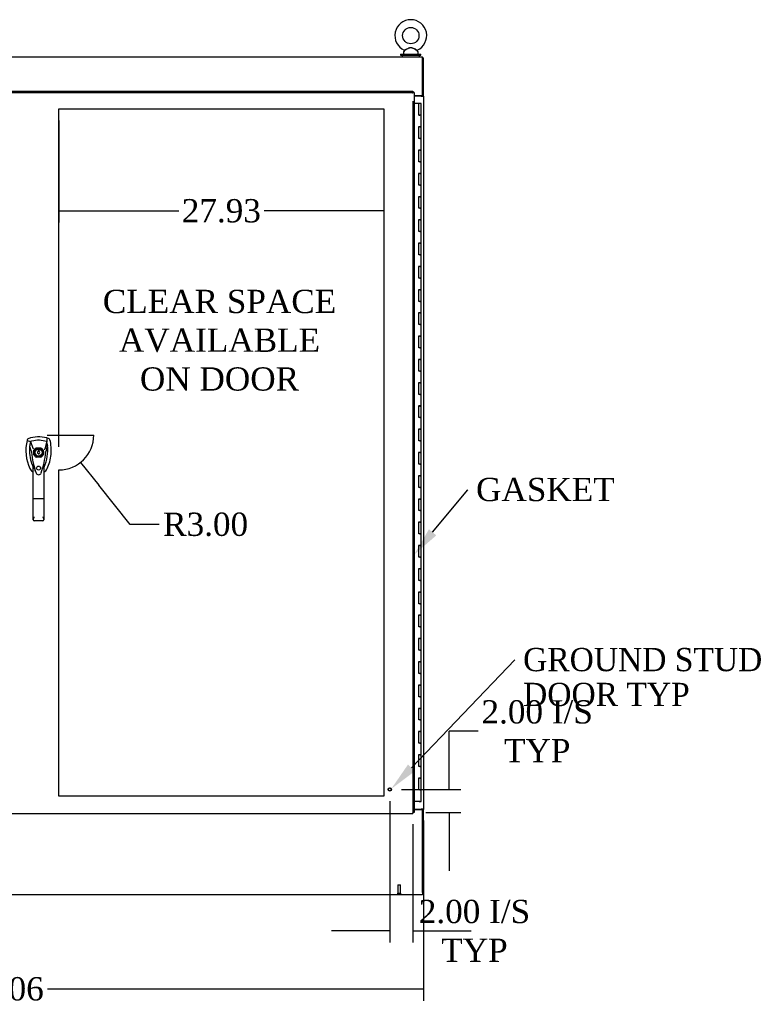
# Model space of a CAD drawing. Header units: inches. Extents: x 0 to 536, y 3 to 364.
# Tile 4 of 10: x 155 to 217, y 140 to 225. Entities that reach past the tile are written whole.
import ezdxf
from ezdxf import colors
from ezdxf.entities.mleader import LeaderData, LeaderLine
from ezdxf.lldxf.tags import DXFTag
from ezdxf.math import Vec2, Vec3

# ---------------------------------------------------------------- set-up
doc = ezdxf.new("R2010")
doc.units = ezdxf.units.IN
doc.header["$MEASUREMENT"] = 0
for name, color, linetype in [('COM54578-60', 7, 'Continuous'), ('COM56746-4', 7, 'Continuous'), ('COM71120-4', 7, 'Continuous'), ('COM71122-8', 7, 'Continuous'), ('COM71123-8', 7, 'Continuous'), ('Default', 7, 'Continuous'), ('DV1_Default', 7, 'Continuous'), ('GSK11033', 7, 'Continuous'), ('HAN13066', 7, 'Continuous'), ('SCS00680', 7, 'Continuous'), ('STD21878', 7, 'Continuous'), ('WAF25362', 7, 'Continuous'), ('WAM254785', 7, 'Continuous')]:
    doc.layers.add(name, color=color, linetype=linetype)
doc.styles.add('SEACAD_Times_New_Roman', font='times.ttf')
tags = doc.linetypes.add('HIDDEN2', pattern=[0.1875, 0.125, -0.0625]).pattern_tags.tags
tags[6:7] = [DXFTag(74, 4), DXFTag(75, 0), DXFTag(340, '0'), DXFTag(46, 0.0), DXFTag(50, 0.0), DXFTag(44, 0.0), DXFTag(45, 0.0)]
tags[4:5] = [DXFTag(74, 4), DXFTag(75, 0), DXFTag(340, '0'), DXFTag(46, 0.0), DXFTag(50, 0.0), DXFTag(44, 0.0), DXFTag(45, 0.0)]
doc.dimstyles.new('HAMMOND_(STH_-_540x360)', dxfattribs={"dimtxt": 2, "dimasz": 2.5, "dimexe": 1, "dimexo": 1, "dimgap": 0.5, "dimtad": 0, "dimtih": 1, "dimtoh": 1, "dimzin": 0, "dimdsep": 46, "dimtxsty": 'SEACAD_Times_New_Roman', "dimblk1": '_SE_FILLED', "dimblk2": '_SE_FILLED', "dimsah": 1, "dimcen": 1, "dimadec": 0, "dimazin": 0, "dimtfac": 0.8, "dimtofl": 0, "dimtmove": 1, "dimatfit": 3, "dimfxl": 0, "dimtolj": 1, "dimtzin": 0, "dimarcsym": 0})

# ---------------------------------------------------------------- blocks, each defined once
blk = doc.blocks.new('SE')
at = {"layer": 'COM54578-60', "color": 7, "linetype": 'Continuous'}
for p, q in [((191.294, 211.785), (190.876, 211.785)), ((191.294, 210.784), (191.294, 211.785)), ((191.478, 211.785), (191.294, 211.785)), ((191.478, 210.785), (191.478, 211.785)), ((191.478, 210.785), (191.294, 210.785)), ((191.294, 210.784), (191.361, 210.784)), ((191.311, 210.785), (191.311, 210.784)), ((191.478, 210.784), (191.361, 210.784)), ((191.411, 210.784), (191.411, 210.785)), ((191.478, 209.784), (191.478, 210.784)), ((191.478, 209.785), (191.244, 209.785)), ((191.361, 209.784), (191.294, 209.784)), ((191.294, 208.785), (191.294, 209.784)), ((191.361, 209.784), (191.478, 209.784)), ((191.478, 208.785), (191.478, 209.785)), ((191.361, 208.785), (191.294, 208.785)), ((191.361, 208.785), (191.478, 208.785)), ((191.478, 208.785), (191.361, 208.785)), ((191.478, 207.784), (191.478, 208.785)), ((191.478, 207.785), (191.244, 207.785)), ((191.361, 207.784), (191.294, 207.784)), ((191.294, 206.785), (191.294, 207.784)), ((191.361, 207.784), (191.478, 207.784)), ((191.478, 206.785), (191.478, 207.785)), ((191.361, 206.785), (191.294, 206.785)), ((191.361, 206.785), (191.478, 206.785)), ((191.478, 206.785), (191.361, 206.785)), ((191.478, 205.784), (191.478, 206.785)), ((191.478, 205.785), (191.244, 205.785)), ((191.361, 205.784), (191.294, 205.784)), ((191.294, 204.785), (191.294, 205.784)), ((191.361, 205.784), (191.478, 205.784)), ((191.478, 204.785), (191.478, 205.785)), ((191.361, 204.785), (191.294, 204.785)), ((191.361, 204.785), (191.478, 204.785)), ((191.478, 204.785), (191.361, 204.785)), ((191.478, 203.784), (191.478, 204.785)), ((191.478, 203.785), (191.244, 203.785)), ((191.361, 203.784), (191.294, 203.784)), ((191.294, 202.785), (191.294, 203.784)), ((191.361, 203.784), (191.478, 203.784)), ((191.478, 202.785), (191.478, 203.785)), ((191.361, 202.785), (191.294, 202.785)), ((191.361, 202.785), (191.478, 202.785)), ((191.478, 202.785), (191.361, 202.785)), ((191.478, 201.784), (191.478, 202.785)), ((191.478, 201.785), (191.244, 201.785)), ((191.361, 201.784), (191.294, 201.784)), ((191.294, 200.785), (191.294, 201.784)), ((191.361, 201.784), (191.478, 201.784)), ((191.478, 200.785), (191.478, 201.785)), ((191.361, 200.785), (191.294, 200.785)), ((191.361, 200.785), (191.478, 200.785)), ((191.478, 200.785), (191.361, 200.785)), ((191.478, 199.784), (191.478, 200.785)), ((191.478, 199.785), (191.244, 199.785)), ((191.361, 199.784), (191.294, 199.784)), ((191.294, 198.785), (191.294, 199.784)), ((191.361, 199.784), (191.478, 199.784)), ((191.478, 198.785), (191.478, 199.785)), ((191.361, 198.785), (191.294, 198.785)), ((191.361, 198.785), (191.478, 198.785)), ((191.478, 198.785), (191.361, 198.785)), ((191.478, 197.784), (191.478, 198.785)), ((191.478, 197.785), (191.244, 197.785)), ((191.361, 197.784), (191.294, 197.784)), ((191.294, 196.785), (191.294, 197.784)), ((191.361, 197.784), (191.478, 197.784)), ((191.478, 196.785), (191.478, 197.785)), ((191.361, 196.785), (191.294, 196.785)), ((191.361, 196.785), (191.478, 196.785)), ((191.478, 196.785), (191.361, 196.785)), ((191.478, 195.784), (191.478, 196.785)), ((191.478, 195.785), (191.244, 195.785)), ((191.361, 195.784), (191.294, 195.784)), ((191.294, 194.785), (191.294, 195.784)), ((191.361, 195.784), (191.478, 195.784)), ((191.478, 194.785), (191.478, 195.785)), ((191.361, 194.785), (191.294, 194.785)), ((191.361, 194.785), (191.478, 194.785)), ((191.478, 194.785), (191.361, 194.785)), ((191.478, 193.784), (191.478, 194.785)), ((191.478, 193.785), (191.244, 193.785)), ((191.361, 193.784), (191.294, 193.784)), ((191.294, 192.785), (191.294, 193.784)), ((191.361, 193.784), (191.478, 193.784)), ((191.478, 192.785), (191.478, 193.785)), ((191.361, 192.785), (191.294, 192.785)), ((191.361, 192.785), (191.478, 192.785)), ((191.478, 192.785), (191.361, 192.785)), ((191.478, 191.784), (191.478, 192.785)), ((191.478, 191.785), (191.244, 191.785)), ((191.361, 191.784), (191.294, 191.784)), ((191.294, 190.785), (191.294, 191.784)), ((191.361, 191.784), (191.478, 191.784)), ((191.478, 190.785), (191.478, 191.785)), ((191.361, 190.785), (191.294, 190.785)), ((191.361, 190.785), (191.478, 190.785)), ((191.478, 190.785), (191.361, 190.785)), ((191.478, 189.784), (191.478, 190.785)), ((191.478, 189.785), (191.244, 189.785)), ((191.361, 189.784), (191.294, 189.784)), ((191.294, 188.785), (191.294, 189.784)), ((191.361, 189.784), (191.478, 189.784)), ((191.478, 188.785), (191.478, 189.785)), ((191.361, 188.785), (191.294, 188.785)), ((191.361, 188.785), (191.478, 188.785)), ((191.478, 188.785), (191.361, 188.785)), ((191.478, 187.784), (191.478, 188.785)), ((191.478, 187.785), (191.244, 187.785)), ((191.361, 187.784), (191.294, 187.784)), ((191.294, 186.785), (191.294, 187.784)), ((191.361, 187.784), (191.478, 187.784)), ((191.478, 186.785), (191.478, 187.785)), ((191.361, 186.785), (191.294, 186.785)), ((191.361, 186.785), (191.478, 186.785)), ((191.478, 186.785), (191.361, 186.785)), ((191.478, 185.784), (191.478, 186.785)), ((191.478, 185.785), (191.244, 185.785)), ((191.361, 185.784), (191.294, 185.784)), ((191.294, 184.785), (191.294, 185.784)), ((191.361, 185.784), (191.478, 185.784)), ((191.478, 184.785), (191.478, 185.785)), ((191.361, 184.785), (191.294, 184.785)), ((191.361, 184.785), (191.478, 184.785)), ((191.478, 184.785), (191.361, 184.785)), ((191.478, 183.784), (191.478, 184.785)), ((191.478, 183.785), (191.244, 183.785)), ((191.361, 183.784), (191.294, 183.784)), ((191.294, 182.785), (191.294, 183.784)), ((191.361, 183.784), (191.478, 183.784)), ((191.478, 182.785), (191.478, 183.785)), ((191.361, 182.785), (191.294, 182.785)), ((191.361, 182.785), (191.478, 182.785)), ((191.478, 182.785), (191.361, 182.785)), ((191.478, 181.784), (191.478, 182.785)), ((191.478, 181.785), (191.244, 181.785)), ((191.361, 181.784), (191.294, 181.784)), ((191.294, 180.785), (191.294, 181.784)), ((191.361, 181.784), (191.478, 181.784)), ((191.478, 180.785), (191.478, 181.785)), ((191.361, 180.785), (191.294, 180.785)), ((191.361, 180.785), (191.478, 180.785)), ((191.478, 180.785), (191.361, 180.785)), ((191.478, 179.784), (191.478, 180.785)), ((191.478, 179.785), (191.244, 179.785)), ((191.361, 179.784), (191.294, 179.784)), ((191.294, 178.785), (191.294, 179.784)), ((191.361, 179.784), (191.478, 179.784)), ((191.478, 178.785), (191.478, 179.785)), ((191.361, 178.785), (191.294, 178.785)), ((191.361, 178.785), (191.478, 178.785)), ((191.478, 178.785), (191.361, 178.785)), ((191.478, 177.784), (191.478, 178.785)), ((191.478, 177.785), (191.244, 177.785)), ((191.361, 177.784), (191.294, 177.784)), ((191.294, 176.785), (191.294, 177.784)), ((191.361, 177.784), (191.478, 177.784)), ((191.478, 176.785), (191.478, 177.785)), ((191.361, 176.785), (191.294, 176.785)), ((191.361, 176.785), (191.478, 176.785)), ((191.478, 176.785), (191.361, 176.785)), ((191.478, 175.784), (191.478, 176.785)), ((191.478, 175.785), (191.244, 175.785)), ((191.361, 175.784), (191.294, 175.784)), ((191.294, 174.785), (191.294, 175.784)), ((191.361, 175.784), (191.478, 175.784)), ((191.478, 174.785), (191.478, 175.785)), ((191.361, 174.785), (191.294, 174.785)), ((191.361, 174.785), (191.478, 174.785)), ((191.478, 174.785), (191.361, 174.785)), ((191.478, 173.784), (191.478, 174.785)), ((191.478, 173.785), (191.244, 173.785)), ((191.361, 173.784), (191.294, 173.784)), ((191.294, 172.785), (191.294, 173.784)), ((191.361, 173.784), (191.478, 173.784)), ((191.478, 172.785), (191.478, 173.785)), ((191.361, 172.785), (191.294, 172.785)), ((191.361, 172.785), (191.478, 172.785)), ((191.478, 172.785), (191.361, 172.785)), ((191.478, 171.784), (191.478, 172.785)), ((191.478, 171.785), (191.244, 171.785)), ((191.361, 171.784), (191.294, 171.784)), ((191.294, 170.785), (191.294, 171.784)), ((191.361, 171.784), (191.478, 171.784)), ((191.478, 170.785), (191.478, 171.785)), ((191.361, 170.785), (191.294, 170.785)), ((191.361, 170.785), (191.478, 170.785)), ((191.478, 170.785), (191.361, 170.785)), ((191.478, 169.784), (191.478, 170.785)), ((191.478, 169.785), (191.244, 169.785)), ((191.361, 169.784), (191.294, 169.784)), ((191.294, 168.785), (191.294, 169.784)), ((191.361, 169.784), (191.478, 169.784)), ((191.478, 168.785), (191.478, 169.785)), ((191.361, 168.785), (191.294, 168.785)), ((191.361, 168.785), (191.478, 168.785)), ((191.478, 168.785), (191.361, 168.785)), ((191.478, 167.784), (191.478, 168.785)), ((191.478, 167.785), (191.244, 167.785)), ((191.361, 167.784), (191.294, 167.784)), ((191.294, 166.785), (191.294, 167.784)), ((191.361, 167.784), (191.478, 167.784)), ((191.478, 166.785), (191.478, 167.785)), ((191.361, 166.785), (191.294, 166.785)), ((191.361, 166.785), (191.478, 166.785)), ((191.478, 166.785), (191.361, 166.785)), ((191.478, 165.784), (191.478, 166.785)), ((191.478, 165.785), (191.244, 165.785)), ((191.361, 165.784), (191.294, 165.784)), ((191.294, 164.785), (191.294, 165.784)), ((191.361, 165.784), (191.478, 165.784)), ((191.478, 164.785), (191.478, 165.785)), ((191.361, 164.785), (191.294, 164.785)), ((191.361, 164.785), (191.478, 164.785)), ((191.478, 164.785), (191.361, 164.785)), ((191.478, 163.784), (191.478, 164.785)), ((191.478, 163.785), (191.244, 163.785)), ((191.361, 163.784), (191.294, 163.784)), ((191.294, 162.785), (191.294, 163.784)), ((191.361, 163.784), (191.478, 163.784)), ((191.478, 162.785), (191.478, 163.785)), ((191.361, 162.785), (191.294, 162.785)), ((191.361, 162.785), (191.478, 162.785)), ((191.478, 162.785), (191.361, 162.785)), ((191.478, 161.784), (191.478, 162.785)), ((191.478, 161.785), (191.244, 161.785)), ((191.361, 161.784), (191.294, 161.784)), ((191.294, 160.785), (191.294, 161.784)), ((191.361, 161.784), (191.478, 161.784)), ((191.478, 160.785), (191.478, 161.785)), ((191.361, 160.785), (191.294, 160.785)), ((191.361, 160.785), (191.478, 160.785)), ((191.478, 160.785), (191.361, 160.785)), ((191.478, 159.784), (191.478, 160.785)), ((191.478, 159.785), (191.244, 159.785)), ((191.361, 159.784), (191.294, 159.784)), ((191.294, 158.785), (191.294, 159.784)), ((191.361, 159.784), (191.478, 159.784)), ((191.478, 158.785), (191.478, 159.785)), ((191.361, 158.785), (191.294, 158.785)), ((191.361, 158.785), (191.478, 158.785)), ((191.478, 158.785), (191.361, 158.785)), ((191.478, 157.784), (191.478, 158.785)), ((191.478, 157.785), (191.244, 157.785)), ((191.361, 157.784), (191.294, 157.784)), ((191.294, 156.785), (191.294, 157.784)), ((191.361, 157.784), (191.478, 157.784)), ((191.478, 156.785), (191.478, 157.785)), ((191.361, 156.785), (191.294, 156.785)), ((191.361, 156.785), (191.478, 156.785)), ((191.478, 156.785), (191.361, 156.785)), ((191.478, 155.784), (191.478, 156.785)), ((191.478, 155.785), (191.244, 155.785)), ((191.361, 155.784), (191.294, 155.784)), ((191.294, 154.785), (191.294, 155.784)), ((191.361, 155.784), (191.478, 155.784)), ((191.478, 154.785), (191.478, 155.785)), ((191.361, 154.785), (191.294, 154.785)), ((191.361, 154.785), (191.478, 154.785)), ((191.478, 154.785), (191.361, 154.785)), ((191.478, 153.784), (191.478, 154.785)), ((191.478, 153.785), (191.244, 153.785)), ((191.294, 152.785), (191.294, 153.784)), ((191.361, 153.784), (191.294, 153.784)), ((191.361, 153.784), (191.478, 153.784)), ((191.478, 152.785), (191.478, 153.785)), ((191.361, 152.785), (191.294, 152.785)), ((191.361, 152.785), (191.478, 152.785)), ((191.478, 152.785), (191.361, 152.785)), ((191.478, 151.785), (191.478, 152.785)), ((191.361, 151.785), (190.876, 151.785)), ((191.299, 151.75), (191.299, 151.776)), ((191.299, 151.776), (191.349, 151.776)), ((191.349, 151.75), (191.299, 151.75)), ((191.311, 151.785), (191.311, 151.776)), ((191.374, 151.776), (191.349, 151.776)), ((191.374, 151.75), (191.349, 151.75)), ((191.361, 151.785), (191.478, 151.785)), ((191.374, 151.776), (191.424, 151.776)), ((191.424, 151.75), (191.374, 151.75)), ((191.411, 151.776), (191.411, 151.785)), ((191.424, 151.776), (191.424, 151.75))]:
    blk.add_line(p, q, dxfattribs=at)
at = {"layer": 'COM56746-4', "color": 7, "linetype": 'Continuous'}
for p, q in [((155.551, 212.847), (190.781, 212.847)), ((190.733, 212.704), (190.781, 212.752)), ((190.733, 212.704), (190.733, 212.704)), ((190.733, 212.704), (190.733, 212.704)), ((190.733, 212.704), (190.733, 212.704)), ((190.733, 212.704), (190.733, 212.704)), ((190.781, 212.847), (190.781, 212.791)), ((190.781, 212.752), (190.781, 212.791)), ((190.781, 212.752), (190.82, 212.752)), ((190.876, 212.752), (190.82, 212.752)), ((190.876, 212.752), (190.876, 150.817)), ((190.781, 150.722), (155.551, 150.722)), ((190.733, 150.865), (190.733, 150.865)), ((190.733, 150.865), (190.733, 150.865)), ((190.733, 150.865), (190.733, 150.865)), ((190.733, 150.865), (190.781, 150.817)), ((190.733, 150.865), (190.733, 150.865)), ((190.781, 150.817), (190.82, 150.817)), ((190.781, 150.817), (190.781, 150.778)), ((190.781, 150.722), (190.781, 150.778)), ((190.876, 150.817), (190.82, 150.817))]:
    blk.add_line(p, q, dxfattribs=at)
at = {"layer": 'COM56746-4', "color": 7, "linetype": 'HIDDEN2'}
for p, q in [((155.551, 212.752), (190.781, 212.752)), ((190.781, 212.002), (190.781, 150.817)), ((158.413, 182.18), (158.809, 182.18)), ((158.216, 181.586), (158.216, 181.983)), ((158.809, 181.389), (158.413, 181.389)), ((159.007, 181.983), (159.007, 181.586))]:
    blk.add_line(p, q, dxfattribs=at)
blk.add_circle((158.611, 180.447), 0.167, dxfattribs=at)
at = {"layer": 'COM56746-4', "color": 7, "linetype": 'Continuous'}
for centre, start, end in [((191.711, 212.223), 148.56128, 153.76327), ((190.251, 213.682), 296.23673, 301.43872), ((190.251, 149.887), 58.56128, 63.76327), ((191.711, 151.347), 206.23673, 211.43872)]:
    blk.add_arc(centre, 1.09, start, end, dxfattribs=at)
at = {"layer": 'COM56746-4', "color": 7, "linetype": 'HIDDEN2'}
for radius, start, end in [(0.442, 116.64717, 153.35283), (0.443, 26.64717, 63.35283), (0.442, 206.64717, 243.35283), (0.442, 296.64717, 333.35283)]:
    blk.add_arc((158.611, 181.785), radius, start, end, dxfattribs=at)
at = {"layer": 'COM71120-4', "color": 7, "linetype": 'Continuous'}
for p, q in [((191.593, 215.719), (191.688, 215.719)), ((191.688, 212.469), (191.688, 215.719)), ((191.498, 212.439), (190.876, 212.439)), ((191.498, 212.439), (191.688, 212.439)), ((191.593, 212.439), (191.593, 212.469)), ((191.688, 212.469), (191.593, 212.469)), ((191.688, 212.439), (191.688, 212.469)), ((191.688, 212.439), (191.688, 151.129)), ((190.876, 151.129), (191.498, 151.129)), ((191.688, 151.129), (191.498, 151.129)), ((191.593, 151.129), (191.593, 151.099)), ((191.593, 151.099), (191.688, 151.099)), ((191.688, 151.129), (191.688, 151.099)), ((191.688, 143.849), (191.688, 151.099)), ((191.593, 143.849), (191.688, 143.849))]:
    blk.add_line(p, q, dxfattribs=at)
at = {"layer": 'COM71122-8', "color": 7, "linetype": 'Continuous'}
for p, q in [((119.723, 215.814), (191.593, 215.814)), ((191.593, 215.624), (191.593, 215.814)), ((191.593, 212.469), (191.593, 215.624)), ((191.593, 212.469), (190.876, 212.469))]:
    blk.add_line(p, q, dxfattribs=at)
at = {"layer": 'COM71123-8', "color": 7, "linetype": 'Continuous'}
for p, q in [((190.876, 151.099), (191.593, 151.099)), ((191.593, 143.944), (191.593, 151.099)), ((191.593, 143.944), (191.593, 143.754)), ((191.593, 143.754), (119.723, 143.754))]:
    blk.add_line(p, q, dxfattribs=at)
at = {"layer": 'DV1_Default', "color": 7, "linetype": 'HIDDEN2'}
for p, q in [((160.351, 211.347), (188.281, 211.347)), ((160.351, 183.285), (160.351, 211.347)), ((188.281, 211.347), (188.281, 152.222)), ((160.351, 183.285), (163.351, 183.285)), ((160.351, 152.222), (160.351, 180.285)), ((188.281, 152.222), (160.351, 152.222))]:
    blk.add_line(p, q, dxfattribs=at)
blk.add_arc((160.351, 183.285), 3, 270, 0, dxfattribs=at)
at = {"layer": 'GSK11033', "color": 7, "linetype": 'Continuous'}
for p, q in [((190.781, 212.752), (190.781, 212.752)), ((190.781, 212.752), (190.781, 212.752)), ((190.781, 150.817), (190.781, 150.817)), ((190.781, 150.817), (190.781, 150.817))]:
    blk.add_line(p, q, dxfattribs=at)
at = {"layer": 'HAN13066', "color": 7, "linetype": 'Continuous'}
for p, q in [((157.635, 182.887), (157.62, 182.828)), ((159.51, 182.973), (159.33, 183.033)), ((157.62, 182.828), (157.904, 182.722)), ((157.904, 182.722), (158.119, 182.151)), ((158.119, 182.151), (158.165, 182.116)), ((159.318, 182.722), (159.154, 182.067)), ((158.005, 181.801), (158.005, 181.801)), ((158.655, 182.01), (158.567, 182.01)), ((158.567, 182.01), (158.567, 181.874)), ((158.567, 181.695), (158.567, 181.66)), ((158.567, 181.66), (158.655, 181.66)), ((158.655, 181.874), (158.655, 182.01)), ((158.655, 181.66), (158.655, 181.695)), ((159.216, 181.805), (159.216, 181.805)), ((158.156, 177.808), (158.156, 180.785)), ((159.066, 180.785), (159.066, 177.808)), ((159.066, 180.505), (159.09, 180.551)), ((158.35, 180.144), (158.354, 180.137)), ((158.156, 176), (158.156, 177.808)), ((159.066, 177.808), (159.066, 176)), ((158.976, 177.802), (158.246, 177.802)), ((158.976, 175.91), (158.246, 175.91))]:
    blk.add_line(p, q, dxfattribs=at)
for radius in [0.35, 0.3]:
    blk.add_circle((158.611, 181.785), radius, dxfattribs=at)
for centre, radius, start, end in [((158.611, 180.55), 2.585, 73.85893, 110.34924), ((161.242, 181.975), 3.721, 166.75318, 205.10266), ((161.242, 181.975), 3.421, 174.70184, 200.20775), ((161.242, 181.975), 3.421, 167.3846, 174.70184), ((158.611, 180.55), 2.285, 106.83853, 108.03431), ((158.611, 180.55), 2.285, 104.45028, 106.83853), ((158.611, 180.55), 2.285, 71.96569, 104.45028), ((155.98, 181.975), 3.421, 334.89734, 7.2824), ((171.975, 155.357), 29.627, 115.64179, 115.75394), ((155.98, 181.975), 3.421, 10.11379, 12.6154), ((155.98, 181.975), 3.421, 8.519, 10.11379), ((155.98, 181.975), 3.421, 7.2824, 8.519), ((158.094, 180.454), 1.35, 91.23359, 93.76963), ((164.853, 182.371), 6.872, 184.75423, 199.9908), ((158.611, 181.785), 0.1, 115.94448, 244.05552), ((158.611, 181.785), 0.1, 295.94448, 64.05552), ((152.173, 182.401), 7.068, 340.3478, 355.1696), ((159.152, 181.016), 0.791, 85.30773, 89.6394), ((161.242, 181.975), 3.421, 200.20775, 205.10266), ((158.552, 180.715), 0.45, 205.10266, 208.42246), ((156.627, 180.18), 1.646, 10.27719, 21.64676), ((158.67, 180.715), 0.45, 331.57754, 334.89734), ((158.67, 180.715), 0.75, 301.84865, 334.89734), ((158.552, 180.715), 0.75, 233.47883, 238.15135), ((158.612, 180.11), 0.234, 202.28022, 338.21669), ((158.246, 176), 0.0903, 180.00172, 181.11543), ((158.246, 176), 0.09, 181.11716, 270), ((158.976, 176), 0.09, 270, 358.88284), ((158.976, 176), 0.0903, 358.88457, 359.99828)]:
    blk.add_arc(centre, radius, start, end, dxfattribs=at)
for points in [[(157.712, 182.973), (157.674, 182.959), (157.644, 182.926), (157.635, 182.887)], [(159.33, 183.033), (159.326, 182.929), (159.322, 182.826), (159.318, 182.722)], [(159.588, 182.887), (159.578, 182.926), (159.548, 182.959), (159.51, 182.973)], [(157.836, 182.291), (157.892, 182.128), (157.949, 181.965), (158.005, 181.801)], [(159.373, 182.409), (159.321, 182.208), (159.269, 182.007), (159.216, 181.805)], [(157.873, 180.396), (157.925, 180.284), (158.006, 180.186), (158.105, 180.112)]]:
    blk.add_open_spline(points, degree=3, dxfattribs=at)
for points, knots in [([(159.349, 180.396), (159.53, 180.781), (159.644, 181.198), (159.724, 182.044), (159.692, 182.474), (159.588, 182.887)], [0, 0, 0, 0, 0.5, 0.5, 1, 1, 1, 1]), ([(158.35, 180.144), (158.335, 180.186), (158.321, 180.228), (158.286, 180.338), (158.265, 180.406), (158.246, 180.474)], [0.770336, 0.770336, 0.770336, 0.770336, 0.8588735, 0.8588735, 1, 1, 1, 1]), ([(158.976, 180.472), (158.992, 180.53), (159.008, 180.587), (159.032, 180.673), (159.039, 180.701), (159.051, 180.742), (159.055, 180.755), (159.06, 180.773), (159.062, 180.779), (159.065, 180.787), (159.066, 180.788), (159.066, 180.785)], [0, 0, 0, 0, 0.5, 0.5, 0.75, 0.75, 0.875, 0.875, 0.9375, 0.9375, 1, 1, 1, 1]), ([(158.246, 177.802), (158.24, 177.802), (158.234, 177.802), (158.223, 177.802), (158.217, 177.802), (158.206, 177.802), (158.201, 177.803), (158.191, 177.803), (158.187, 177.803), (158.174, 177.804), (158.167, 177.805), (158.161, 177.806), (158.159, 177.806), (158.157, 177.807), (158.156, 177.807), (158.156, 177.808)], [0, 0, 0, 0, 0.125, 0.125, 0.25, 0.25, 0.375, 0.375, 0.5, 0.5, 0.75, 0.75, 0.875, 0.875, 1, 1, 1, 1]), ([(159.066, 177.808), (159.066, 177.807), (159.065, 177.807), (159.063, 177.806), (159.061, 177.806), (159.055, 177.805), (159.048, 177.804), (159.036, 177.803), (159.031, 177.803), (159.021, 177.803), (159.016, 177.802), (159.005, 177.802), (158.999, 177.802), (158.988, 177.802), (158.982, 177.802), (158.976, 177.802)], [0, 0, 0, 0, 0.125, 0.125, 0.25, 0.25, 0.5, 0.5, 0.625, 0.625, 0.75, 0.75, 0.875, 0.875, 1, 1, 1, 1]), ([(158.156, 175.998), (158.156, 176.013), (158.16, 176.03), (158.169, 176.058), (158.172, 176.068), (158.179, 176.087), (158.183, 176.097), (158.196, 176.128), (158.206, 176.149), (158.22, 176.183), (158.225, 176.194), (158.236, 176.217), (158.241, 176.229), (158.246, 176.241)], [0, 0, 0, 0, 0.25, 0.25, 0.375, 0.375, 0.5, 0.5, 0.75, 0.75, 0.875, 0.875, 1, 1, 1, 1]), ([(158.976, 176.241), (158.981, 176.229), (158.986, 176.217), (158.997, 176.194), (159.002, 176.183), (159.017, 176.149), (159.026, 176.128), (159.039, 176.097), (159.043, 176.087), (159.05, 176.068), (159.053, 176.058), (159.062, 176.03), (159.066, 176.013), (159.066, 175.998)], [0, 0, 0, 0, 0.125, 0.125, 0.25, 0.25, 0.5, 0.5, 0.625, 0.625, 0.75, 0.75, 1, 1, 1, 1])]:
    blk.add_open_spline(points, degree=3, knots=knots, dxfattribs=at)
at = {"layer": 'SCS00680', "color": 7, "linetype": 'Continuous'}
for p, q in [((189.968, 216.227), (189.968, 216.108)), ((190.047, 216.344), (189.982, 216.265)), ((191.204, 216.265), (191.138, 216.345)), ((191.218, 216.108), (191.218, 216.227))]:
    blk.add_line(p, q, dxfattribs=at)
blk.add_circle((190.593, 217.637), 0.704, dxfattribs=at)
for centre, radius, start, end in [((190.593, 217.637), 1.367, 294.03107, 246.01887), ((190.028, 216.227), 0.06, 140.32138, 180), ((190.028, 216.108), 0.06, 180, 270), ((190.023, 216.361), 0.03, 297.89156, 117.70284), ((191.158, 216.108), 0.06, 270, 0), ((191.158, 216.227), 0.06, 0, 39.67862)]:
    blk.add_arc(centre, radius, start, end, dxfattribs=at)
for points, knots in [([(190.035, 216.389), (190.035, 216.389), (190.035, 216.389), (190.038, 216.39), (190.063, 216.403), (190.102, 216.422)], [0.93364373, 0.93364373, 0.93364373, 0.93364373, 0.9375, 0.9375, 1, 1, 1, 1]), ([(190.068, 216.355), (190.056, 216.348), (190.048, 216.344), (190.046, 216.342), (190.046, 216.342), (190.046, 216.342)], [0.03030481, 0.03030481, 0.03030481, 0.03030481, 0.0625, 0.0625, 0.06830173, 0.06830173, 0.06830173, 0.06830173]), ([(191.14, 216.342), (191.14, 216.342), (191.122, 216.352), (191.075, 216.378), (191.055, 216.389), (191.01, 216.414), (190.986, 216.427), (190.908, 216.47), (190.853, 216.502), (190.766, 216.546), (190.737, 216.56), (190.676, 216.583), (190.644, 216.592), (190.579, 216.596), (190.546, 216.592), (190.484, 216.574), (190.454, 216.561), (190.365, 216.52), (190.31, 216.488), (190.203, 216.429), (190.153, 216.401), (190.115, 216.38)], [0.5685641, 0.5685641, 0.5685641, 0.5685641, 0.625, 0.625, 0.65625, 0.65625, 0.6875, 0.6875, 0.75, 0.75, 0.78125, 0.78125, 0.8125, 0.8125, 0.84375, 0.84375, 0.875, 0.875, 0.9375, 0.9375, 1, 1, 1, 1]), ([(190.141, 216.441), (190.172, 216.456), (190.208, 216.474), (190.299, 216.519), (190.357, 216.547), (190.445, 216.583), (190.475, 216.594), (190.537, 216.609), (190.57, 216.613), (190.666, 216.611), (190.728, 216.589), (190.846, 216.539), (190.903, 216.511), (191.009, 216.459), (191.059, 216.434), (191.13, 216.399), (191.151, 216.389), (191.151, 216.389)], [0.0188997, 0.0188997, 0.0188997, 0.0188997, 0.0625, 0.0625, 0.125, 0.125, 0.15625, 0.15625, 0.1875, 0.1875, 0.25, 0.25, 0.3125, 0.3125, 0.375, 0.375, 0.4345681, 0.4345681, 0.4345681, 0.4345681])]:
    blk.add_open_spline(points, degree=3, knots=knots, dxfattribs=at)
at = {"layer": 'STD21878', "color": 7, "linetype": 'HIDDEN2'}
for p, q in [((189.468, 144.599), (189.718, 144.599)), ((189.468, 144.599), (189.468, 143.88)), ((189.718, 143.88), (189.718, 144.599)), ((189.453, 143.88), (189.734, 143.88)), ((189.453, 143.88), (189.453, 143.849)), ((189.453, 143.849), (189.734, 143.849)), ((189.734, 143.849), (189.734, 143.88))]:
    blk.add_line(p, q, dxfattribs=at)
for radius in [0.141, 0.125]:
    blk.add_circle((188.781, 152.817), radius, dxfattribs=at)
at = {"layer": 'WAF25362', "color": 7, "linetype": 'Continuous'}
for p, q in [((189.718, 216.048), (191.468, 216.048)), ((189.718, 216.048), (189.718, 215.939)), ((189.718, 215.939), (191.468, 215.939)), ((191.468, 215.939), (191.468, 216.048))]:
    blk.add_line(p, q, dxfattribs=at)
at = {"layer": 'WAM254785', "color": 7, "linetype": 'Continuous'}
for p, q in [((189.843, 215.939), (189.843, 215.814)), ((191.343, 215.814), (191.343, 215.939))]:
    blk.add_line(p, q, dxfattribs=at)
blk = doc.blocks.new('_SE_FILLED')
at = {"color": 0}
blk.add_line((0, 0), (-1, 0), dxfattribs=at)
blk.add_solid([(0, 0), (-1, -0.1665), (-1, 0.1665), (0, 0)], dxfattribs=at)
blk = doc.blocks.new('*D60')
at = {"layer": 'Default', "color": 0, "linetype": 'Continuous', "lineweight": -2}
for p, q in [((158.325, 187.911), (158.325, 189.911)), ((157.325, 188.911), (159.325, 188.911)), ((164.448, 181.222), (161.751, 184.609)), ((166.948, 181.222), (164.448, 181.222))]:
    blk.add_line(p, q, dxfattribs=at)
at = {"layer": 'Defpoints', "color": 0, "linetype": 'Continuous'}
for p in [(158.325, 188.911), (160.194, 186.565)]:
    blk.add_point(p, dxfattribs=at)
at = {"layer": 'Default', "color": 0, "linetype": 'Continuous', "lineweight": -2, "xscale": 2.5, "yscale": 2.5, "zscale": 2.5, "rotation": 128.5286182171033}
blk.add_blockref('_SE_FILLED', (160.194, 186.565), dxfattribs=at)
at = {"layer": 'Default', "color": 0, "linetype": 'Continuous', "insert": (170.939, 181.222), "char_height": 2, "attachment_point": 5, "style": 'SEACAD_Times_New_Roman'}
blk.add_mtext('\\A1;\\A1;R3.00', dxfattribs=at)
blk = doc.blocks.new('*D73')
at = {"layer": 'Default', "color": 0, "linetype": 'Continuous', "lineweight": -2}
for p, q in [((189.662, 155.755), (189.662, 140.275)), ((117.602, 152.1), (117.602, 140.275)), ((120.102, 141.275), (149.922, 141.275)), ((187.162, 141.275), (157.343, 141.275))]:
    blk.add_line(p, q, dxfattribs=at)
at = {"layer": 'Defpoints', "color": 0, "linetype": 'Continuous'}
for p in [(189.662, 156.755), (117.602, 153.1), (189.662, 141.275)]:
    blk.add_point(p, dxfattribs=at)
at = {"layer": 'Default', "color": 0, "linetype": 'Continuous', "lineweight": -2, "xscale": 2.5, "yscale": 2.5, "zscale": 2.5, "rotation": 180}
blk.add_blockref('_SE_FILLED', (117.602, 141.275), dxfattribs=at)
at = {"layer": 'Default', "color": 0, "linetype": 'Continuous', "lineweight": -2, "xscale": 2.5, "yscale": 2.5, "zscale": 2.5}
blk.add_blockref('_SE_FILLED', (189.662, 141.275), dxfattribs=at)
at = {"layer": 'Default', "color": 0, "linetype": 'Continuous', "insert": (153.632, 141.275), "char_height": 2, "attachment_point": 5, "style": 'SEACAD_Times_New_Roman'}
blk.add_mtext('\\A1;\\A1;72.06', dxfattribs=at)
blk = doc.blocks.new('*D74')
at = {"layer": 'Default', "color": 0, "linetype": 'Continuous', "lineweight": -2}
for p, q in [((186.755, 157.444), (186.755, 145.279)), ((188.755, 155.444), (188.755, 145.279)), ((184.255, 146.279), (181.755, 146.279)), ((191.255, 146.279), (193.755, 146.279))]:
    blk.add_line(p, q, dxfattribs=at)
at = {"layer": 'Defpoints', "color": 0, "linetype": 'Continuous'}
for p in [(186.755, 158.444), (188.755, 156.444), (186.755, 146.279)]:
    blk.add_point(p, dxfattribs=at)
at = {"layer": 'Default', "color": 0, "linetype": 'Continuous', "lineweight": -2, "xscale": 2.5, "yscale": 2.5, "zscale": 2.5}
blk.add_blockref('_SE_FILLED', (186.755, 146.279), dxfattribs=at)
at = {"layer": 'Default', "color": 0, "linetype": 'Continuous', "lineweight": -2, "xscale": 2.5, "yscale": 2.5, "zscale": 2.5, "rotation": 180}
blk.add_blockref('_SE_FILLED', (188.755, 146.279), dxfattribs=at)
at = {"layer": 'Default', "color": 0, "linetype": 'Continuous', "insert": (194.038, 146.279), "char_height": 2, "attachment_point": 5, "style": 'SEACAD_Times_New_Roman'}
blk.add_mtext('\\A1;\\A1;2.00 I/S\\PTYP', dxfattribs=at)
blk = doc.blocks.new('*D75')
at = {"layer": 'Default', "color": 0, "linetype": 'Continuous', "lineweight": -2}
for p, q in [((191.862, 160.944), (191.862, 163.444)), ((194.362, 163.444), (191.862, 163.444)), ((187.755, 158.444), (192.862, 158.444)), ((189.85, 156.444), (192.862, 156.444)), ((191.862, 153.944), (191.862, 151.444))]:
    blk.add_line(p, q, dxfattribs=at)
at = {"layer": 'Defpoints', "color": 0, "linetype": 'Continuous'}
for p in [(186.755, 158.444), (191.862, 158.444), (188.85, 156.444)]:
    blk.add_point(p, dxfattribs=at)
at = {"layer": 'Default', "color": 0, "linetype": 'Continuous', "lineweight": -2, "xscale": 2.5, "yscale": 2.5, "zscale": 2.5}
for p, rotation in [((191.862, 158.444), 270), ((191.862, 156.444), 90)]:
    blk.add_blockref('_SE_FILLED', p, dxfattribs=dict(at, rotation=rotation))
at = {"layer": 'Default', "color": 0, "linetype": 'Continuous', "insert": (199.427, 163.444), "char_height": 2, "attachment_point": 5, "style": 'SEACAD_Times_New_Roman'}
blk.add_mtext('\\A1;\\A1;2.00 I/S\\PTYP', dxfattribs=at)
blk = doc.blocks.new('*D82')
at = {"layer": 'Default', "color": 0, "linetype": 'Continuous', "lineweight": -2}
for p, q in [((158.325, 215.974), (158.325, 207.184)), ((186.255, 215.974), (186.255, 207.184)), ((160.825, 208.184), (168.622, 208.184)), ((183.755, 208.184), (175.958, 208.184))]:
    blk.add_line(p, q, dxfattribs=at)
at = {"layer": 'Defpoints', "color": 0, "linetype": 'Continuous'}
for p in [(158.325, 216.974), (186.255, 216.974), (158.325, 208.184)]:
    blk.add_point(p, dxfattribs=at)
at = {"layer": 'Default', "color": 0, "linetype": 'Continuous', "lineweight": -2, "xscale": 2.5, "yscale": 2.5, "zscale": 2.5, "rotation": 180}
blk.add_blockref('_SE_FILLED', (158.325, 208.184), dxfattribs=at)
at = {"layer": 'Default', "color": 0, "linetype": 'Continuous', "lineweight": -2, "xscale": 2.5, "yscale": 2.5, "zscale": 2.5}
blk.add_blockref('_SE_FILLED', (186.255, 208.184), dxfattribs=at)
at = {"layer": 'Default', "color": 0, "linetype": 'Continuous', "insert": (172.29, 208.184), "char_height": 2, "attachment_point": 5, "style": 'SEACAD_Times_New_Roman'}
blk.add_mtext('\\A1;\\A1;27.93', dxfattribs=at)

msp = doc.modelspace()

# ---------------------------------------------------------------- block references
at = {"layer": 'Default'}
msp.add_blockref('SE', (-2.026, 5.627), dxfattribs=at)

# ---------------------------------------------------------------- texts
at = {"layer": 'Default', "insert": (172.132, 201.405), "char_height": 2, "width": 20.63081, "attachment_point": 2}
msp.add_mtext('{\\fTimes New Roman|b0||i0||c0|p34;\\C7;\\H2.;\\W1.;CLEAR SPACE \\P}{\\fTimes New Roman|b0||i0||c0|p34;\\C7;\\H2.;\\W1.;AVAILABLE \\P}{\\fTimes New Roman|b0||i0||c0|p34;\\C7;\\H2.;\\W1.;ON DOOR }', dxfattribs=at)

# ---------------------------------------------------------------- dimensions: what is measured, and where the dimension line sits
at = {"layer": 'Default', "color": 7, "linetype": 'Continuous'}
for base, p1, p2, picture, middle in [((158.325, 208.184), (186.255, 216.974), (158.325, 216.974), '*D82', (172.29, 208.184)), ((189.662, 141.275), (117.602, 153.1), (189.662, 156.755), '*D73', (153.632, 141.275))]:
    dim = msp.add_linear_dim(base=base, p1=p1, p2=p2, text='\\A1;<>', dimstyle='HAMMOND_(STH_-_540x360)', override={"dimtmove": 0}, dxfattribs=at)
    dim.commit()
    dim.dimension.update_dxf_attribs({"geometry": picture, "text_midpoint": middle, "dimtype": 160})
dim = msp.add_radius_dim(center=(158.325, 188.911), mpoint=(160.194, 186.565), text='\\A1;<>', dimstyle='HAMMOND_(STH_-_540x360)', override={"dimtmove": 0}, dxfattribs=at)
dim.commit()
dim.dimension.update_dxf_attribs({"geometry": '*D60', "text_midpoint": (170.939, 181.222), "dimtype": 164})
dim = msp.add_linear_dim(base=(191.862, 158.444), p1=(188.85, 156.444), p2=(186.755, 158.444), angle=90, text='\\A1;<> I/S\\PTYP', dimstyle='HAMMOND_(STH_-_540x360)', dxfattribs=at)
dim.commit()
dim.dimension.update_dxf_attribs({"geometry": '*D75', "text_midpoint": (192.862, 160.885), "dimtype": 160})
dim = msp.add_linear_dim(base=(186.755, 146.279), p1=(188.755, 156.444), p2=(186.755, 158.444), text='\\A1;<> I/S\\PTYP', dimstyle='HAMMOND_(STH_-_540x360)', dxfattribs=at)
dim.commit()
dim.dimension.update_dxf_attribs({"geometry": '*D74', "text_midpoint": (194.038, 146.279), "dimtype": 160})

# ---------------------------------------------------------------- leaders
ml = msp.add_multileader_mtext('Standard', dxfattribs=at)
ml.set_content('{\\pxsm0.9;\\fTimes New Roman|b0||i0||c0|p34;\\W1.;GASKET\\P}', color=7)
ml.set_leader_properties()
ml.build(insert=Vec2(0, 0))
ml.multileader.update_dxf_attribs({"dogleg_length": 0, "arrow_head_size": 2.5})
ctx = ml.context
ctx.base_point, ctx.char_height, ctx.arrow_head_size, ctx.landing_gap_size, ctx.plane_origin = Vec3(193.475, 184.211), 2, 2.5, 0.7, Vec3(-2.026, 5.627)
notes = []
notes.append((ctx, [(0, (1, 1, 0), (193.475, 184.211), (1, 0), 0, [(0, [(188.85, 178.625)], 0, [])])]))
ctx.mtext.insert = Vec3(194.175, 185.233)
ml = msp.add_multileader_mtext('Standard', dxfattribs=at)
ml.set_content('{\\pxsm0.9;\\fTimes New Roman|b0||i0||c0|p34;\\W1.;GROUND STUD\\PDOOR TYP\\P}', color=7)
ml.set_leader_properties()
ml.build(insert=Vec2(0, 0))
ml.multileader.update_dxf_attribs({"dogleg_length": 0, "arrow_head_size": 2.5})
ctx = ml.context
ctx.base_point, ctx.char_height, ctx.arrow_head_size, ctx.landing_gap_size, ctx.plane_origin = Vec3(197.513, 169.586), 2, 2.5, 0.7, Vec3(-2.026, 5.627)
notes.append((ctx, [(0, (1, 1, 0), (197.513, 169.586), (1, 0), 0, [(0, [(186.889, 158.485)], 0, [])])]))
ctx.mtext.insert = Vec3(198.213, 170.608)
for ctx, leaders in notes:
    for number, flags, end, landing, length, lines in leaders:
        leader = LeaderData()
        leader.index, (leader.has_last_leader_line, leader.has_dogleg_vector, leader.attachment_direction) = number, flags
        leader.last_leader_point, leader.dogleg_vector, leader.dogleg_length = Vec3(end), Vec3(landing), length
        for number, points, colour, breaks in lines:
            line = LeaderLine()
            line.index, line.vertices, line.color, line.breaks = number, Vec3.list(points), colors.encode_raw_color(colour), breaks
            leader.lines.append(line)
        ctx.leaders.append(leader)

doc.saveas('drawing.dxf')
